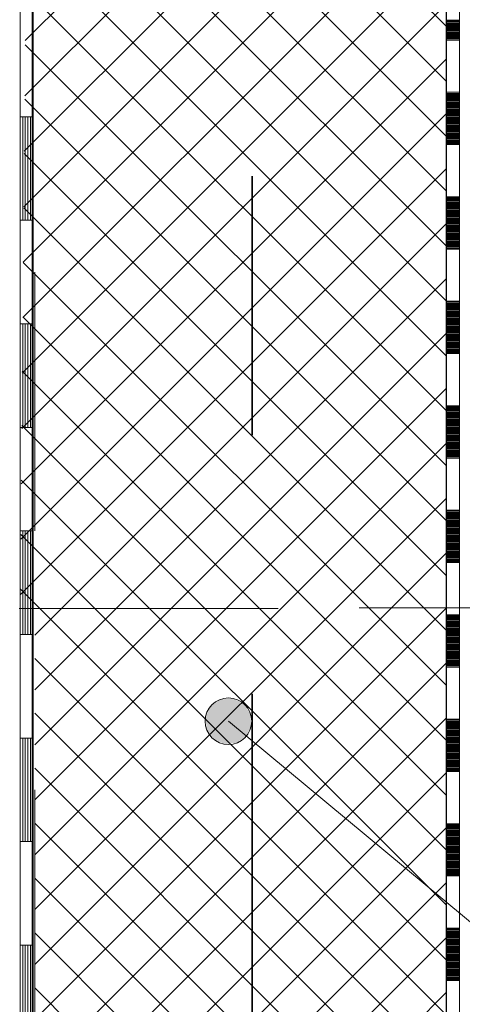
# Model space of a CAD drawing. Header units: metres. Extents: x 1333.9 to 1416.6, y -82.7 to -2.5.
# Tile 134 of 160: x 1411.249 to 1411.42, y -73.26 to -72.88. Entities that reach past the tile are written whole.
import ezdxf

# ---------------------------------------------------------------- set-up
doc = ezdxf.new("R2010")
doc.units = ezdxf.units.M
doc.header["$PDMODE"] = 65
for name, pattern in [('AUSGEZOGEN', [0]), ('PUNKT2_S9', [0.0015, 0, -0.0015]), ('STRICHPUNKT2_S5', [0.5, 0.35, -0.05, 0.05, -0.05]), ('VERDECKT2_S2', [0.15, 0.1, -0.05])]:
    doc.linetypes.add(name, pattern=pattern)
for name, color, linetype, lineweight in [('XR$11$Achsen', 4, 'AUSGEZOGEN', 13), ('XR$11$Allgemein', 4, 'AUSGEZOGEN', 13), ('XR$11$Maßlinie 1_50', 7, 'AUSGEZOGEN', 25), ('XR$11$Muster', 4, 'AUSGEZOGEN', 13), ('XR$11$Möblierung', 4, 'AUSGEZOGEN', 13), ('XR$11$Schraffur', 4, 'AUSGEZOGEN', 13), ('XR$11$Text 1_100', 3, 'AUSGEZOGEN', 18), ('XR$11$Text 1_50', 3, 'AUSGEZOGEN', 18), ('XR$11$Wand', 1, 'AUSGEZOGEN', 50)]:
    doc.layers.add(name, color=color, linetype=linetype, lineweight=lineweight)
doc.styles.add('ARIAL', font='arial.ttf')
doc.dimstyles.new('DIMSTYLE_15', dxfattribs={"dimtxt": 0.04, "dimasz": 0.03, "dimexe": 0, "dimexo": 1e-06, "dimgap": 0.02, "dimtad": 2, "dimdec": 1, "dimlfac": 100, "dimrnd": 0.5, "dimzin": 4, "dimdsep": 46, "dimtxsty": 'ARIAL', "dimblk1": 'ALL_ML_KREIS', "dimblk2": 'ALL_ML_KREIS', "dimsah": 1, "dimcen": 0, "dimse1": 1, "dimse2": 1, "dimclrd": 7, "dimclre": 7, "dimclrt": 7, "dimadec": 0, "dimazin": 0, "dimtfac": 1, "dimtdec": 0, "dimtix": 1, "dimtmove": 2, "dimatfit": 3, "dimfxl": 0, "dimtzin": 0, "dimlwd": 0, "dimlwe": 25, "dimarcsym": 0})

# ---------------------------------------------------------------- blocks, each defined once
blk = doc.blocks.new('MUSTERELEMENT_41')
at = {"layer": 'XR$11$Muster', "color": 4, "linetype": 'AUSGEZOGEN', "lineweight": 13, "transparency": 33554687}
for p, q in [((1411.2496, -72.83721), (1411.2496, -72.91721)), ((1411.2546, -72.83721), (1411.2546, -72.91721)), ((1411.2496, -72.91721), (1411.2496, -72.99721)), ((1411.2546, -72.91721), (1411.2496, -72.91721)), ((1411.2546, -72.91721), (1411.2496, -72.91721)), ((1411.2506, -72.91721), (1411.2506, -72.95721)), ((1411.2516, -72.91721), (1411.2516, -72.95721)), ((1411.2526, -72.91721), (1411.2526, -72.95721)), ((1411.2536, -72.91721), (1411.2536, -72.95721)), ((1411.2546, -72.91721), (1411.2546, -72.99721)), ((1411.2546, -72.95721), (1411.2496, -72.95721)), ((1411.2496, -72.99721), (1411.2496, -73.07721)), ((1411.2546, -72.99721), (1411.2496, -72.99721)), ((1411.2546, -72.99721), (1411.2496, -72.99721)), ((1411.2506, -72.99721), (1411.2506, -73.03721)), ((1411.2516, -72.99721), (1411.2516, -73.03721)), ((1411.2526, -72.99721), (1411.2526, -73.03721)), ((1411.2536, -72.99721), (1411.2536, -73.03721)), ((1411.2546, -72.99721), (1411.2546, -73.07721)), ((1411.2546, -73.03721), (1411.2496, -73.03721)), ((1411.2496, -73.07721), (1411.2496, -73.15721)), ((1411.2546, -73.07721), (1411.2496, -73.07721)), ((1411.2546, -73.07721), (1411.2496, -73.07721)), ((1411.2506, -73.07721), (1411.2506, -73.11721)), ((1411.2516, -73.07721), (1411.2516, -73.11721)), ((1411.2526, -73.07721), (1411.2526, -73.11721)), ((1411.2536, -73.07721), (1411.2536, -73.11721)), ((1411.2546, -73.07721), (1411.2546, -73.15721)), ((1411.2546, -73.11721), (1411.2496, -73.11721)), ((1411.2496, -73.15721), (1411.2496, -73.23721)), ((1411.2546, -73.15721), (1411.2496, -73.15721)), ((1411.2546, -73.15721), (1411.2496, -73.15721)), ((1411.2506, -73.15721), (1411.2506, -73.19721)), ((1411.2516, -73.15721), (1411.2516, -73.19721)), ((1411.2526, -73.15721), (1411.2526, -73.19721)), ((1411.2536, -73.15721), (1411.2536, -73.19721)), ((1411.2546, -73.15721), (1411.2546, -73.23721)), ((1411.2546, -73.19721), (1411.2496, -73.19721)), ((1411.2496, -73.23721), (1411.2496, -73.31721)), ((1411.2546, -73.23721), (1411.2496, -73.23721)), ((1411.2546, -73.23721), (1411.2496, -73.23721)), ((1411.2506, -73.23721), (1411.2506, -73.27721)), ((1411.2516, -73.23721), (1411.2516, -73.27721)), ((1411.2526, -73.23721), (1411.2526, -73.27721)), ((1411.2536, -73.23721), (1411.2536, -73.27721)), ((1411.2546, -73.23721), (1411.2546, -73.31721))]:
    blk.add_line(p, q, dxfattribs=at)
blk = doc.blocks.new('MUSTERELEMENT_53')
at = {"layer": 'XR$11$Möblierung', "color": 4, "linetype": 'AUSGEZOGEN', "lineweight": 13, "transparency": 33554687}
for p, q in [((1411.41429, -72.86739), (1411.41429, -72.88758)), ((1411.41429, -72.86739), (1411.41429, -72.88758)), ((1411.41429, -72.86739), (1411.41429, -72.88758)), ((1411.41429, -72.86739), (1411.41429, -72.88758)), ((1411.41429, -72.86739), (1411.41429, -72.88758)), ((1411.41929, -72.86739), (1411.41929, -72.88757)), ((1411.41429, -72.87991), (1411.41929, -72.87991)), ((1411.41429, -72.88031), (1411.41929, -72.88031)), ((1411.41429, -72.88071), (1411.41929, -72.88071)), ((1411.41429, -72.88112), (1411.41929, -72.88112)), ((1411.41429, -72.88152), (1411.41929, -72.88152)), ((1411.41429, -72.88192), (1411.41929, -72.88192)), ((1411.41429, -72.88233), (1411.41929, -72.88233)), ((1411.41429, -72.88273), (1411.41929, -72.88273)), ((1411.41429, -72.88314), (1411.41929, -72.88313)), ((1411.41429, -72.88354), (1411.41929, -72.88354)), ((1411.41429, -72.88394), (1411.41929, -72.88394)), ((1411.41429, -72.88435), (1411.41929, -72.88435)), ((1411.41429, -72.88475), (1411.41929, -72.88475)), ((1411.41429, -72.88515), (1411.41929, -72.88515)), ((1411.41429, -72.88556), (1411.41929, -72.88556)), ((1411.41429, -72.88596), (1411.41929, -72.88596)), ((1411.41429, -72.88636), (1411.41929, -72.88636)), ((1411.41429, -72.88677), (1411.41929, -72.88677)), ((1411.41429, -72.88717), (1411.41929, -72.88717)), ((1411.41429, -72.88758), (1411.41929, -72.88757)), ((1411.41929, -72.88757), (1411.41929, -72.90776)), ((1411.41429, -72.90776), (1411.41929, -72.90776)), ((1411.41429, -72.90776), (1411.41429, -72.92794)), ((1411.41429, -72.90776), (1411.41429, -72.92794)), ((1411.41429, -72.90776), (1411.41429, -72.92794)), ((1411.41429, -72.90776), (1411.41429, -72.92794)), ((1411.41429, -72.90776), (1411.41429, -72.92794)), ((1411.41929, -72.90776), (1411.41929, -72.92794)), ((1411.41429, -72.90816), (1411.41929, -72.90816)), ((1411.41429, -72.90856), (1411.41929, -72.90856)), ((1411.41429, -72.90897), (1411.41929, -72.90897)), ((1411.41429, -72.90937), (1411.41929, -72.90937)), ((1411.41429, -72.90977), (1411.41929, -72.90977)), ((1411.41429, -72.91018), (1411.41929, -72.91018)), ((1411.41429, -72.91058), (1411.41929, -72.91058)), ((1411.41429, -72.91099), (1411.41929, -72.91098)), ((1411.41429, -72.91139), (1411.41929, -72.91139)), ((1411.41429, -72.91179), (1411.41929, -72.91179)), ((1411.41429, -72.9122), (1411.41929, -72.9122)), ((1411.41429, -72.9126), (1411.41929, -72.9126)), ((1411.41429, -72.913), (1411.41929, -72.913)), ((1411.41429, -72.91341), (1411.41929, -72.91341)), ((1411.41429, -72.91381), (1411.41929, -72.91381)), ((1411.41429, -72.91421), (1411.41929, -72.91421)), ((1411.41429, -72.91462), (1411.41929, -72.91462)), ((1411.41429, -72.91502), (1411.41929, -72.91502)), ((1411.41429, -72.91543), (1411.41929, -72.91542)), ((1411.41429, -72.91583), (1411.41929, -72.91583)), ((1411.41429, -72.91623), (1411.41929, -72.91623)), ((1411.41429, -72.91664), (1411.41929, -72.91664)), ((1411.41429, -72.91704), (1411.41929, -72.91704)), ((1411.41429, -72.91744), (1411.41929, -72.91744)), ((1411.41429, -72.91785), (1411.41929, -72.91785)), ((1411.41429, -72.91825), (1411.41929, -72.91825)), ((1411.41429, -72.91865), (1411.41929, -72.91865)), ((1411.41429, -72.91906), (1411.41929, -72.91906)), ((1411.41429, -72.91946), (1411.41929, -72.91946)), ((1411.41429, -72.91986), (1411.41929, -72.91986)), ((1411.41429, -72.92027), (1411.41929, -72.92027)), ((1411.41429, -72.92067), (1411.41929, -72.92067)), ((1411.41429, -72.92108), (1411.41929, -72.92108)), ((1411.41429, -72.92148), (1411.41929, -72.92148)), ((1411.41429, -72.92188), (1411.41929, -72.92188)), ((1411.41429, -72.92229), (1411.41929, -72.92229)), ((1411.41429, -72.92269), (1411.41929, -72.92269)), ((1411.41429, -72.92309), (1411.41929, -72.92309)), ((1411.41429, -72.9235), (1411.41929, -72.9235)), ((1411.41429, -72.9239), (1411.41929, -72.9239)), ((1411.41429, -72.9243), (1411.41929, -72.9243)), ((1411.41429, -72.92471), (1411.41929, -72.92471)), ((1411.41429, -72.92511), (1411.41929, -72.92511)), ((1411.41429, -72.92552), (1411.41929, -72.92552)), ((1411.41429, -72.92592), (1411.41929, -72.92592)), ((1411.41429, -72.92632), (1411.41929, -72.92632)), ((1411.41429, -72.92673), (1411.41929, -72.92673)), ((1411.41429, -72.92713), (1411.41929, -72.92713)), ((1411.41429, -72.92753), (1411.41929, -72.92753)), ((1411.41429, -72.92794), (1411.41929, -72.92794)), ((1411.41929, -72.92794), (1411.41929, -72.94812)), ((1411.41429, -72.94812), (1411.41929, -72.94812)), ((1411.41429, -72.94812), (1411.41429, -72.9683)), ((1411.41429, -72.94812), (1411.41429, -72.9683)), ((1411.41429, -72.94812), (1411.41429, -72.9683)), ((1411.41429, -72.94812), (1411.41429, -72.9683)), ((1411.41429, -72.94812), (1411.41429, -72.9683)), ((1411.41429, -72.94852), (1411.41929, -72.94852)), ((1411.41429, -72.94893), (1411.41929, -72.94893)), ((1411.41429, -72.94933), (1411.41929, -72.94933)), ((1411.41929, -72.94812), (1411.41929, -72.9683)), ((1411.41429, -72.94973), (1411.41929, -72.94973)), ((1411.41429, -72.95014), (1411.41929, -72.95014)), ((1411.41429, -72.95054), (1411.41929, -72.95054)), ((1411.41429, -72.95094), (1411.41929, -72.95094)), ((1411.41429, -72.95135), (1411.41929, -72.95135)), ((1411.41429, -72.95175), (1411.41929, -72.95175)), ((1411.41429, -72.95215), (1411.41929, -72.95215)), ((1411.41429, -72.95256), (1411.41929, -72.95256)), ((1411.41429, -72.95296), (1411.41929, -72.95296)), ((1411.41429, -72.95337), (1411.41929, -72.95337)), ((1411.41429, -72.95377), (1411.41929, -72.95377)), ((1411.41429, -72.95417), (1411.41929, -72.95417)), ((1411.41429, -72.95458), (1411.41929, -72.95458)), ((1411.41429, -72.95498), (1411.41929, -72.95498)), ((1411.41429, -72.95538), (1411.41929, -72.95538)), ((1411.41429, -72.95579), (1411.41929, -72.95579)), ((1411.41429, -72.95619), (1411.41929, -72.95619)), ((1411.41429, -72.95659), (1411.41929, -72.95659)), ((1411.41429, -72.957), (1411.41929, -72.957)), ((1411.41429, -72.9574), (1411.41929, -72.9574)), ((1411.41429, -72.95781), (1411.41929, -72.95781)), ((1411.41429, -72.95821), (1411.41929, -72.95821)), ((1411.41429, -72.95861), (1411.41929, -72.95861)), ((1411.41429, -72.95902), (1411.41929, -72.95902)), ((1411.41429, -72.95942), (1411.41929, -72.95942)), ((1411.41429, -72.95982), (1411.41929, -72.95982)), ((1411.41429, -72.96023), (1411.41929, -72.96023)), ((1411.41429, -72.96063), (1411.41929, -72.96063)), ((1411.41429, -72.96103), (1411.41929, -72.96103)), ((1411.41429, -72.96144), (1411.41929, -72.96144)), ((1411.41429, -72.96184), (1411.41929, -72.96184)), ((1411.41429, -72.96225), (1411.41929, -72.96225)), ((1411.41429, -72.96265), (1411.41929, -72.96265)), ((1411.41429, -72.96305), (1411.41929, -72.96305)), ((1411.41429, -72.96346), (1411.41929, -72.96346)), ((1411.41429, -72.96386), (1411.41929, -72.96386)), ((1411.41429, -72.96426), (1411.41929, -72.96426)), ((1411.41429, -72.96467), (1411.41929, -72.96467)), ((1411.41429, -72.96507), (1411.41929, -72.96507)), ((1411.41429, -72.96547), (1411.41929, -72.96547)), ((1411.41429, -72.96588), (1411.41929, -72.96588)), ((1411.41429, -72.96628), (1411.41929, -72.96628)), ((1411.41429, -72.96669), (1411.41929, -72.96669)), ((1411.41429, -72.96709), (1411.41929, -72.96709)), ((1411.41429, -72.96749), (1411.41929, -72.96749)), ((1411.41429, -72.9679), (1411.41929, -72.9679)), ((1411.41429, -72.9683), (1411.41929, -72.9683)), ((1411.41929, -72.9683), (1411.41929, -72.98848)), ((1411.41429, -72.98848), (1411.41929, -72.98848)), ((1411.41429, -72.98848), (1411.41429, -73.00866)), ((1411.41429, -72.98848), (1411.41429, -73.00866)), ((1411.41429, -72.98848), (1411.41429, -73.00866)), ((1411.41429, -72.98848), (1411.41429, -73.00866)), ((1411.41429, -72.98848), (1411.41429, -73.00866)), ((1411.41429, -72.98888), (1411.41929, -72.98888)), ((1411.41429, -72.98929), (1411.41929, -72.98929)), ((1411.41429, -72.98969), (1411.41929, -72.98969)), ((1411.41429, -72.9901), (1411.41929, -72.9901)), ((1411.41429, -72.9905), (1411.41929, -72.9905)), ((1411.41429, -72.9909), (1411.41929, -72.9909)), ((1411.41429, -72.99131), (1411.41929, -72.99131)), ((1411.41929, -72.98848), (1411.41929, -73.00866)), ((1411.41429, -72.99171), (1411.41929, -72.99171)), ((1411.41429, -72.99211), (1411.41929, -72.99211)), ((1411.41429, -72.99252), (1411.41929, -72.99252)), ((1411.41429, -72.99292), (1411.41929, -72.99292)), ((1411.41429, -72.99332), (1411.41929, -72.99332)), ((1411.41429, -72.99373), (1411.41929, -72.99373)), ((1411.41429, -72.99413), (1411.41929, -72.99413)), ((1411.41429, -72.99454), (1411.41929, -72.99454)), ((1411.41429, -72.99494), (1411.41929, -72.99494)), ((1411.41429, -72.99534), (1411.41929, -72.99534)), ((1411.41429, -72.99575), (1411.41929, -72.99575)), ((1411.41429, -72.99615), (1411.41929, -72.99615)), ((1411.41429, -72.99655), (1411.41929, -72.99655)), ((1411.41429, -72.99696), (1411.41929, -72.99696)), ((1411.41429, -72.99736), (1411.41929, -72.99736)), ((1411.41429, -72.99776), (1411.41929, -72.99776)), ((1411.41429, -72.99817), (1411.41929, -72.99817)), ((1411.41429, -72.99857), (1411.41929, -72.99857)), ((1411.41429, -72.99898), (1411.41929, -72.99898)), ((1411.41429, -72.99938), (1411.41929, -72.99938)), ((1411.41429, -72.99978), (1411.41929, -72.99978)), ((1411.41429, -73.00019), (1411.41929, -73.00019)), ((1411.41429, -73.00059), (1411.41929, -73.00059)), ((1411.41429, -73.00099), (1411.41929, -73.00099)), ((1411.41429, -73.0014), (1411.41929, -73.0014)), ((1411.41429, -73.0018), (1411.41929, -73.0018)), ((1411.41429, -73.0022), (1411.41929, -73.0022)), ((1411.41429, -73.00261), (1411.41929, -73.00261)), ((1411.41429, -73.00301), (1411.41929, -73.00301)), ((1411.41429, -73.00342), (1411.41929, -73.00341)), ((1411.41429, -73.00382), (1411.41929, -73.00382)), ((1411.41429, -73.00422), (1411.41929, -73.00422)), ((1411.41429, -73.00463), (1411.41929, -73.00463)), ((1411.41429, -73.00503), (1411.41929, -73.00503)), ((1411.41429, -73.00543), (1411.41929, -73.00543)), ((1411.41429, -73.00584), (1411.41929, -73.00584)), ((1411.41429, -73.00624), (1411.41929, -73.00624)), ((1411.41429, -73.00664), (1411.41929, -73.00664)), ((1411.41429, -73.00705), (1411.41929, -73.00705)), ((1411.41429, -73.00745), (1411.41929, -73.00745)), ((1411.41429, -73.00786), (1411.41929, -73.00785)), ((1411.41429, -73.00826), (1411.41929, -73.00826)), ((1411.41429, -73.00866), (1411.41929, -73.00866)), ((1411.41929, -73.00866), (1411.41929, -73.02884)), ((1411.41429, -73.02884), (1411.41929, -73.02884)), ((1411.41429, -73.02884), (1411.4143, -73.04902)), ((1411.41429, -73.02884), (1411.4143, -73.04902)), ((1411.41429, -73.02884), (1411.4143, -73.04902)), ((1411.41429, -73.02884), (1411.4143, -73.04902)), ((1411.41429, -73.02884), (1411.4143, -73.04902)), ((1411.41429, -73.02925), (1411.41929, -73.02925)), ((1411.41929, -73.02884), (1411.4193, -73.04902)), ((1411.4143, -73.02965), (1411.4193, -73.02965)), ((1411.4143, -73.03005), (1411.4193, -73.03005)), ((1411.4143, -73.03046), (1411.4193, -73.03046)), ((1411.4143, -73.03086), (1411.4193, -73.03086)), ((1411.4143, -73.03127), (1411.4193, -73.03127)), ((1411.4143, -73.03167), (1411.4193, -73.03167)), ((1411.4143, -73.03207), (1411.4193, -73.03207)), ((1411.4143, -73.03248), (1411.4193, -73.03248)), ((1411.4143, -73.03288), (1411.4193, -73.03288)), ((1411.4143, -73.03328), (1411.4193, -73.03328)), ((1411.4143, -73.03369), (1411.4193, -73.03369)), ((1411.4143, -73.03409), (1411.4193, -73.03409)), ((1411.4143, -73.03449), (1411.4193, -73.03449)), ((1411.4143, -73.0349), (1411.4193, -73.0349)), ((1411.4143, -73.0353), (1411.4193, -73.0353)), ((1411.4143, -73.03571), (1411.4193, -73.0357)), ((1411.4143, -73.03611), (1411.4193, -73.03611)), ((1411.4143, -73.03651), (1411.4193, -73.03651)), ((1411.4143, -73.03692), (1411.4193, -73.03692)), ((1411.4143, -73.03732), (1411.4193, -73.03732)), ((1411.4143, -73.03772), (1411.4193, -73.03772)), ((1411.4143, -73.03813), (1411.4193, -73.03813)), ((1411.4143, -73.03853), (1411.4193, -73.03853)), ((1411.4143, -73.03893), (1411.4193, -73.03893)), ((1411.4143, -73.03934), (1411.4193, -73.03934)), ((1411.4143, -73.03974), (1411.4193, -73.03974)), ((1411.4143, -73.04015), (1411.4193, -73.04014)), ((1411.4143, -73.04055), (1411.4193, -73.04055)), ((1411.4143, -73.04095), (1411.4193, -73.04095)), ((1411.4143, -73.04136), (1411.4193, -73.04136)), ((1411.4143, -73.04176), (1411.4193, -73.04176)), ((1411.4143, -73.04216), (1411.4193, -73.04216)), ((1411.4143, -73.04257), (1411.4193, -73.04257)), ((1411.4143, -73.04297), (1411.4193, -73.04297)), ((1411.4143, -73.04337), (1411.4193, -73.04337)), ((1411.4143, -73.04378), (1411.4193, -73.04378)), ((1411.4143, -73.04418), (1411.4193, -73.04418)), ((1411.4143, -73.04458), (1411.4193, -73.04458)), ((1411.4143, -73.04499), (1411.4193, -73.04499)), ((1411.4143, -73.04539), (1411.4193, -73.04539)), ((1411.4143, -73.0458), (1411.4193, -73.0458)), ((1411.4143, -73.0462), (1411.4193, -73.0462)), ((1411.4143, -73.0466), (1411.4193, -73.0466)), ((1411.4143, -73.04701), (1411.4193, -73.04701)), ((1411.4143, -73.04741), (1411.4193, -73.04741)), ((1411.4143, -73.04781), (1411.4193, -73.04781)), ((1411.4143, -73.04822), (1411.4193, -73.04822)), ((1411.4143, -73.04862), (1411.4193, -73.04862)), ((1411.4143, -73.04902), (1411.4193, -73.04902)), ((1411.4193, -73.04902), (1411.4193, -73.06921)), ((1411.4143, -73.06921), (1411.4193, -73.06921)), ((1411.4143, -73.06921), (1411.4143, -73.08939)), ((1411.4143, -73.06921), (1411.4143, -73.08939)), ((1411.4143, -73.06921), (1411.4143, -73.08939)), ((1411.4143, -73.06921), (1411.4143, -73.08939)), ((1411.4143, -73.06921), (1411.4143, -73.08939)), ((1411.4143, -73.06961), (1411.4193, -73.06961)), ((1411.4143, -73.07001), (1411.4193, -73.07001)), ((1411.4143, -73.07042), (1411.4193, -73.07042)), ((1411.4143, -73.07082), (1411.4193, -73.07082)), ((1411.4143, -73.07122), (1411.4193, -73.07122)), ((1411.4193, -73.06921), (1411.4193, -73.08939)), ((1411.4143, -73.07163), (1411.4193, -73.07163)), ((1411.4143, -73.07203), (1411.4193, -73.07203)), ((1411.4143, -73.07243), (1411.4193, -73.07243)), ((1411.4143, -73.07284), (1411.4193, -73.07284)), ((1411.4143, -73.07324), (1411.4193, -73.07324)), ((1411.4143, -73.07365), (1411.4193, -73.07365)), ((1411.4143, -73.07405), (1411.4193, -73.07405)), ((1411.4143, -73.07445), (1411.4193, -73.07445)), ((1411.4143, -73.07486), (1411.4193, -73.07486)), ((1411.4143, -73.07526), (1411.4193, -73.07526)), ((1411.4143, -73.07566), (1411.4193, -73.07566)), ((1411.4143, -73.07607), (1411.4193, -73.07607)), ((1411.4143, -73.07647), (1411.4193, -73.07647)), ((1411.4143, -73.07687), (1411.4193, -73.07687)), ((1411.4143, -73.07728), (1411.4193, -73.07728)), ((1411.4143, -73.07768), (1411.4193, -73.07768)), ((1411.4143, -73.07809), (1411.4193, -73.07809)), ((1411.4143, -73.07849), (1411.4193, -73.07849)), ((1411.4143, -73.07889), (1411.4193, -73.07889)), ((1411.4143, -73.0793), (1411.4193, -73.0793)), ((1411.4143, -73.0797), (1411.4193, -73.0797)), ((1411.4143, -73.0801), (1411.4193, -73.0801)), ((1411.4143, -73.08051), (1411.4193, -73.08051)), ((1411.4143, -73.08091), (1411.4193, -73.08091)), ((1411.4143, -73.08131), (1411.4193, -73.08131)), ((1411.4143, -73.08172), (1411.4193, -73.08172)), ((1411.4143, -73.08212), (1411.4193, -73.08212)), ((1411.4143, -73.08253), (1411.4193, -73.08253)), ((1411.4143, -73.08293), (1411.4193, -73.08293)), ((1411.4143, -73.08333), (1411.4193, -73.08333)), ((1411.4143, -73.08374), (1411.4193, -73.08374)), ((1411.4143, -73.08414), (1411.4193, -73.08414)), ((1411.4143, -73.08454), (1411.4193, -73.08454)), ((1411.4143, -73.08495), (1411.4193, -73.08495)), ((1411.4143, -73.08535), (1411.4193, -73.08535)), ((1411.4143, -73.08575), (1411.4193, -73.08575)), ((1411.4143, -73.08616), (1411.4193, -73.08616)), ((1411.4143, -73.08656), (1411.4193, -73.08656)), ((1411.4143, -73.08697), (1411.4193, -73.08697)), ((1411.4143, -73.08737), (1411.4193, -73.08737)), ((1411.4143, -73.08777), (1411.4193, -73.08777)), ((1411.4143, -73.08818), (1411.4193, -73.08818)), ((1411.4143, -73.08858), (1411.4193, -73.08858)), ((1411.4143, -73.08898), (1411.4193, -73.08898)), ((1411.4143, -73.08939), (1411.4193, -73.08939)), ((1411.4193, -73.08939), (1411.4193, -73.10957)), ((1411.4143, -73.10957), (1411.4193, -73.10957)), ((1411.4143, -73.10957), (1411.4143, -73.12975)), ((1411.4143, -73.10957), (1411.4143, -73.12975)), ((1411.4143, -73.10957), (1411.4143, -73.12975)), ((1411.4143, -73.10957), (1411.4143, -73.12975)), ((1411.4143, -73.10957), (1411.4143, -73.12975)), ((1411.4143, -73.10997), (1411.4193, -73.10997)), ((1411.4143, -73.11038), (1411.4193, -73.11038)), ((1411.4143, -73.11078), (1411.4193, -73.11078)), ((1411.4143, -73.11118), (1411.4193, -73.11118)), ((1411.4143, -73.11159), (1411.4193, -73.11159)), ((1411.4143, -73.11199), (1411.4193, -73.11199)), ((1411.4143, -73.11239), (1411.4193, -73.11239)), ((1411.4143, -73.1128), (1411.4193, -73.1128)), ((1411.4143, -73.1132), (1411.4193, -73.1132)), ((1411.4193, -73.10957), (1411.4193, -73.12975)), ((1411.4143, -73.1136), (1411.4193, -73.1136)), ((1411.4143, -73.11401), (1411.4193, -73.11401)), ((1411.4143, -73.11441), (1411.4193, -73.11441)), ((1411.4143, -73.11482), (1411.4193, -73.11482)), ((1411.4143, -73.11522), (1411.4193, -73.11522)), ((1411.4143, -73.11562), (1411.4193, -73.11562)), ((1411.4143, -73.11603), (1411.4193, -73.11603)), ((1411.4143, -73.11643), (1411.4193, -73.11643)), ((1411.4143, -73.11683), (1411.4193, -73.11683)), ((1411.4143, -73.11724), (1411.4193, -73.11724)), ((1411.4143, -73.11764), (1411.4193, -73.11764)), ((1411.4143, -73.11804), (1411.4193, -73.11804)), ((1411.4143, -73.11845), (1411.4193, -73.11845)), ((1411.4143, -73.11885), (1411.4193, -73.11885)), ((1411.4143, -73.11926), (1411.4193, -73.11926)), ((1411.4143, -73.11966), (1411.4193, -73.11966)), ((1411.4143, -73.12006), (1411.4193, -73.12006)), ((1411.4143, -73.12047), (1411.4193, -73.12047)), ((1411.4143, -73.12087), (1411.4193, -73.12087)), ((1411.4143, -73.12127), (1411.4193, -73.12127)), ((1411.4143, -73.12168), (1411.4193, -73.12168)), ((1411.4143, -73.12208), (1411.4193, -73.12208)), ((1411.4143, -73.12248), (1411.4193, -73.12248)), ((1411.4143, -73.12289), (1411.4193, -73.12289)), ((1411.4143, -73.12329), (1411.4193, -73.12329)), ((1411.4143, -73.1237), (1411.4193, -73.1237)), ((1411.4143, -73.1241), (1411.4193, -73.1241)), ((1411.4143, -73.1245), (1411.4193, -73.1245)), ((1411.4143, -73.12491), (1411.4193, -73.12491)), ((1411.4143, -73.12531), (1411.4193, -73.12531)), ((1411.4143, -73.12571), (1411.4193, -73.12571)), ((1411.4143, -73.12612), (1411.4193, -73.12612)), ((1411.4143, -73.12652), (1411.4193, -73.12652)), ((1411.4143, -73.12692), (1411.4193, -73.12692)), ((1411.4143, -73.12733), (1411.4193, -73.12733)), ((1411.4143, -73.12773), (1411.4193, -73.12773)), ((1411.4143, -73.12814), (1411.4193, -73.12813)), ((1411.4143, -73.12854), (1411.4193, -73.12854)), ((1411.4143, -73.12894), (1411.4193, -73.12894)), ((1411.4143, -73.12935), (1411.4193, -73.12935)), ((1411.4143, -73.12975), (1411.4193, -73.12975)), ((1411.4193, -73.12975), (1411.4193, -73.14993)), ((1411.4143, -73.14993), (1411.4193, -73.14993)), ((1411.4143, -73.14993), (1411.4143, -73.17011)), ((1411.4143, -73.14993), (1411.4143, -73.17011)), ((1411.4143, -73.14993), (1411.4143, -73.17011)), ((1411.4143, -73.14993), (1411.4143, -73.17011)), ((1411.4143, -73.14993), (1411.4143, -73.17011)), ((1411.4143, -73.15033), (1411.4193, -73.15033)), ((1411.4143, -73.15074), (1411.4193, -73.15074)), ((1411.4143, -73.15114), (1411.4193, -73.15114)), ((1411.4193, -73.14993), (1411.4193, -73.17011)), ((1411.4143, -73.15155), (1411.4193, -73.15155)), ((1411.4143, -73.15195), (1411.4193, -73.15195)), ((1411.4143, -73.15235), (1411.4193, -73.15235)), ((1411.4143, -73.15276), (1411.4193, -73.15276)), ((1411.4143, -73.15316), (1411.4193, -73.15316)), ((1411.4143, -73.15356), (1411.4193, -73.15356)), ((1411.4143, -73.15397), (1411.4193, -73.15397)), ((1411.4143, -73.15437), (1411.4193, -73.15437)), ((1411.4143, -73.15477), (1411.4193, -73.15477)), ((1411.4143, -73.15518), (1411.4193, -73.15518)), ((1411.4143, -73.15558), (1411.4193, -73.15558)), ((1411.4143, -73.15599), (1411.4193, -73.15598)), ((1411.4143, -73.15639), (1411.4193, -73.15639)), ((1411.4143, -73.15679), (1411.4193, -73.15679)), ((1411.4143, -73.1572), (1411.4193, -73.1572)), ((1411.4143, -73.1576), (1411.4193, -73.1576)), ((1411.4143, -73.158), (1411.4193, -73.158)), ((1411.4143, -73.15841), (1411.4193, -73.15841)), ((1411.4143, -73.15881), (1411.4193, -73.15881)), ((1411.4143, -73.15921), (1411.4193, -73.15921)), ((1411.4143, -73.15962), (1411.4193, -73.15962)), ((1411.4143, -73.16002), (1411.4193, -73.16002)), ((1411.4143, -73.16043), (1411.4193, -73.16042)), ((1411.4143, -73.16083), (1411.4193, -73.16083)), ((1411.4143, -73.16123), (1411.4193, -73.16123)), ((1411.4143, -73.16164), (1411.4193, -73.16164)), ((1411.4143, -73.16204), (1411.4193, -73.16204)), ((1411.4143, -73.16244), (1411.4193, -73.16244)), ((1411.4143, -73.16285), (1411.4193, -73.16285)), ((1411.4143, -73.16325), (1411.4193, -73.16325)), ((1411.4143, -73.16365), (1411.4193, -73.16365)), ((1411.4143, -73.16406), (1411.4193, -73.16406)), ((1411.4143, -73.16446), (1411.4193, -73.16446)), ((1411.4143, -73.16486), (1411.4193, -73.16486)), ((1411.4143, -73.16527), (1411.4193, -73.16527)), ((1411.4143, -73.16567), (1411.4193, -73.16567)), ((1411.4143, -73.16608), (1411.4193, -73.16608)), ((1411.4143, -73.16648), (1411.4193, -73.16648)), ((1411.4143, -73.16688), (1411.4193, -73.16688)), ((1411.4143, -73.16729), (1411.4193, -73.16729)), ((1411.4143, -73.16769), (1411.4193, -73.16769)), ((1411.4143, -73.16809), (1411.4193, -73.16809)), ((1411.4143, -73.1685), (1411.4193, -73.1685)), ((1411.4143, -73.1689), (1411.4193, -73.1689)), ((1411.4143, -73.1693), (1411.4193, -73.1693)), ((1411.4143, -73.16971), (1411.4193, -73.16971)), ((1411.4143, -73.17011), (1411.4193, -73.17011)), ((1411.4193, -73.17011), (1411.4193, -73.19029)), ((1411.4143, -73.19029), (1411.4193, -73.19029)), ((1411.4143, -73.19029), (1411.4143, -73.21047)), ((1411.4143, -73.19029), (1411.4143, -73.21047)), ((1411.4143, -73.19029), (1411.4143, -73.21047)), ((1411.4143, -73.19029), (1411.4143, -73.21047)), ((1411.4143, -73.19029), (1411.4143, -73.21047)), ((1411.4143, -73.1907), (1411.4193, -73.1907)), ((1411.4143, -73.1911), (1411.4193, -73.1911)), ((1411.4143, -73.1915), (1411.4193, -73.1915)), ((1411.4143, -73.19191), (1411.4193, -73.19191)), ((1411.4143, -73.19231), (1411.4193, -73.19231)), ((1411.4143, -73.19272), (1411.4193, -73.19271)), ((1411.4143, -73.19312), (1411.4193, -73.19312)), ((1411.4193, -73.19029), (1411.4193, -73.21047)), ((1411.4143, -73.19352), (1411.4193, -73.19352)), ((1411.4143, -73.19393), (1411.4193, -73.19393)), ((1411.4143, -73.19433), (1411.4193, -73.19433)), ((1411.4143, -73.19473), (1411.4193, -73.19473)), ((1411.4143, -73.19514), (1411.4193, -73.19514)), ((1411.4143, -73.19554), (1411.4193, -73.19554)), ((1411.4143, -73.19594), (1411.4193, -73.19594)), ((1411.4143, -73.19635), (1411.4193, -73.19635)), ((1411.4143, -73.19675), (1411.4193, -73.19675)), ((1411.4143, -73.19715), (1411.4193, -73.19715)), ((1411.4143, -73.19756), (1411.4193, -73.19756)), ((1411.4143, -73.19796), (1411.4193, -73.19796)), ((1411.4143, -73.19837), (1411.4193, -73.19837)), ((1411.4143, -73.19877), (1411.4193, -73.19877)), ((1411.4143, -73.19917), (1411.4193, -73.19917)), ((1411.4143, -73.19958), (1411.4193, -73.19958)), ((1411.4143, -73.19998), (1411.4193, -73.19998)), ((1411.4143, -73.20038), (1411.4193, -73.20038)), ((1411.4143, -73.20079), (1411.4193, -73.20079)), ((1411.4143, -73.20119), (1411.4193, -73.20119)), ((1411.4143, -73.20159), (1411.4193, -73.20159)), ((1411.4143, -73.202), (1411.4193, -73.202)), ((1411.4143, -73.2024), (1411.4193, -73.2024)), ((1411.4143, -73.20281), (1411.4193, -73.20281)), ((1411.4143, -73.20321), (1411.4193, -73.20321)), ((1411.4143, -73.20361), (1411.4193, -73.20361)), ((1411.4143, -73.20402), (1411.4193, -73.20402)), ((1411.4143, -73.20442), (1411.4193, -73.20442)), ((1411.4143, -73.20482), (1411.4193, -73.20482)), ((1411.4143, -73.20523), (1411.4193, -73.20523)), ((1411.4143, -73.20563), (1411.4193, -73.20563)), ((1411.4143, -73.20603), (1411.4193, -73.20603)), ((1411.4143, -73.20644), (1411.4193, -73.20644)), ((1411.4143, -73.20684), (1411.4193, -73.20684)), ((1411.4143, -73.20725), (1411.4193, -73.20725)), ((1411.4143, -73.20765), (1411.4193, -73.20765)), ((1411.4143, -73.20805), (1411.4193, -73.20805)), ((1411.4143, -73.20846), (1411.4193, -73.20846)), ((1411.4143, -73.20886), (1411.4193, -73.20886)), ((1411.4143, -73.20926), (1411.4193, -73.20926)), ((1411.4143, -73.20967), (1411.4193, -73.20967)), ((1411.4143, -73.21007), (1411.4193, -73.21007)), ((1411.4143, -73.21047), (1411.4193, -73.21047)), ((1411.4193, -73.21047), (1411.41931, -73.23066)), ((1411.41431, -73.23066), (1411.41931, -73.23066)), ((1411.41431, -73.23066), (1411.41431, -73.25084)), ((1411.41431, -73.23066), (1411.41431, -73.25084)), ((1411.41431, -73.23066), (1411.41431, -73.25084)), ((1411.41431, -73.23066), (1411.41431, -73.25084)), ((1411.41431, -73.23066), (1411.41431, -73.25084)), ((1411.41431, -73.23106), (1411.41931, -73.23106)), ((1411.41931, -73.23066), (1411.41931, -73.25084)), ((1411.41431, -73.23146), (1411.41931, -73.23146)), ((1411.41431, -73.23187), (1411.41931, -73.23187)), ((1411.41431, -73.23227), (1411.41931, -73.23227)), ((1411.41431, -73.23267), (1411.41931, -73.23267)), ((1411.41431, -73.23308), (1411.41931, -73.23308)), ((1411.41431, -73.23348), (1411.41931, -73.23348)), ((1411.41431, -73.23388), (1411.41931, -73.23388)), ((1411.41431, -73.23429), (1411.41931, -73.23429)), ((1411.41431, -73.23469), (1411.41931, -73.23469)), ((1411.41431, -73.2351), (1411.41931, -73.2351)), ((1411.41431, -73.2355), (1411.41931, -73.2355)), ((1411.41431, -73.2359), (1411.41931, -73.2359)), ((1411.41431, -73.23631), (1411.41931, -73.23631)), ((1411.41431, -73.23671), (1411.41931, -73.23671)), ((1411.41431, -73.23711), (1411.41931, -73.23711)), ((1411.41431, -73.23752), (1411.41931, -73.23752)), ((1411.41431, -73.23792), (1411.41931, -73.23792)), ((1411.41431, -73.23832), (1411.41931, -73.23832)), ((1411.41431, -73.23873), (1411.41931, -73.23873)), ((1411.41431, -73.23913), (1411.41931, -73.23913)), ((1411.41431, -73.23954), (1411.41931, -73.23954)), ((1411.41431, -73.23994), (1411.41931, -73.23994)), ((1411.41431, -73.24034), (1411.41931, -73.24034)), ((1411.41431, -73.24075), (1411.41931, -73.24075)), ((1411.41431, -73.24115), (1411.41931, -73.24115)), ((1411.41431, -73.24155), (1411.41931, -73.24155)), ((1411.41431, -73.24196), (1411.41931, -73.24196)), ((1411.41431, -73.24236), (1411.41931, -73.24236)), ((1411.41431, -73.24276), (1411.41931, -73.24276)), ((1411.41431, -73.24317), (1411.41931, -73.24317)), ((1411.41431, -73.24357), (1411.41931, -73.24357)), ((1411.41431, -73.24398), (1411.41931, -73.24398)), ((1411.41431, -73.24438), (1411.41931, -73.24438)), ((1411.41431, -73.24478), (1411.41931, -73.24478)), ((1411.41431, -73.24519), (1411.41931, -73.24519)), ((1411.41431, -73.24559), (1411.41931, -73.24559)), ((1411.41431, -73.24599), (1411.41931, -73.24599)), ((1411.41431, -73.2464), (1411.41931, -73.2464)), ((1411.41431, -73.2468), (1411.41931, -73.2468)), ((1411.41431, -73.2472), (1411.41931, -73.2472)), ((1411.41431, -73.24761), (1411.41931, -73.24761)), ((1411.41431, -73.24801), (1411.41931, -73.24801)), ((1411.41431, -73.24842), (1411.41931, -73.24841)), ((1411.41431, -73.24882), (1411.41931, -73.24882)), ((1411.41431, -73.24922), (1411.41931, -73.24922)), ((1411.41431, -73.24963), (1411.41931, -73.24963)), ((1411.41431, -73.25003), (1411.41931, -73.25003)), ((1411.41431, -73.25043), (1411.41931, -73.25043)), ((1411.41431, -73.25084), (1411.41931, -73.25084)), ((1411.41931, -73.25084), (1411.41931, -73.27102))]:
    blk.add_line(p, q, dxfattribs=at)
for points in [[(1411.41429, -72.84721), (1411.41429, -72.84721), (1411.41429, -72.86739), (1411.41429, -72.88758)], [(1411.41429, -72.84721), (1411.41429, -72.84721), (1411.41429, -72.86739), (1411.41429, -72.88758)], [(1411.41429, -72.88758), (1411.41429, -72.90776), (1411.41429, -72.92794)], [(1411.41429, -72.88758), (1411.41429, -72.90776), (1411.41429, -72.92794)], [(1411.41429, -72.92794), (1411.41429, -72.94812), (1411.41429, -72.9683)], [(1411.41429, -72.92794), (1411.41429, -72.94812), (1411.41429, -72.9683)], [(1411.41429, -72.9683), (1411.41429, -72.98848), (1411.41429, -73.00866)], [(1411.41429, -72.9683), (1411.41429, -72.98848), (1411.41429, -73.00866)], [(1411.41429, -73.00866), (1411.41429, -73.02884), (1411.4143, -73.04902)], [(1411.41429, -73.00866), (1411.41429, -73.02884), (1411.4143, -73.04902)], [(1411.4143, -73.04902), (1411.4143, -73.06921), (1411.4143, -73.08939)], [(1411.4143, -73.04902), (1411.4143, -73.06921), (1411.4143, -73.08939)], [(1411.4143, -73.08939), (1411.4143, -73.10957), (1411.4143, -73.12975)], [(1411.4143, -73.08939), (1411.4143, -73.10957), (1411.4143, -73.12975)], [(1411.4143, -73.12975), (1411.4143, -73.14993), (1411.4143, -73.17011)], [(1411.4143, -73.12975), (1411.4143, -73.14993), (1411.4143, -73.17011)], [(1411.4143, -73.17011), (1411.4143, -73.19029), (1411.4143, -73.21047)], [(1411.4143, -73.17011), (1411.4143, -73.19029), (1411.4143, -73.21047)], [(1411.4143, -73.21047), (1411.41431, -73.23066), (1411.41431, -73.25084)], [(1411.4143, -73.21047), (1411.41431, -73.23066), (1411.41431, -73.25084)], [(1411.41431, -73.25084), (1411.41431, -73.27102), (1411.41431, -73.2912)], [(1411.41431, -73.25084), (1411.41431, -73.27102), (1411.41431, -73.2912)]]:
    blk.add_lwpolyline(points, dxfattribs=at)
blk = doc.blocks.new('ALL_ML_KREIS')
at = {"color": 0, "linetype": 'ByBlock', "lineweight": -2}
for p, q in [((0, -0.5), (0, 0.5)), ((-1, 0), (0.5, 0))]:
    blk.add_line(p, q, dxfattribs=at)
blk.add_circle((0, 0), 0.15, dxfattribs=at)
blk = doc.blocks.new('*D546')
at = {"layer": 'DEFPOINTS', "color": 7, "linetype": 'AUSGEZOGEN', "lineweight": 25, "transparency": 33554687}
for p in [(1411.36479, -73.10721), (1411.56867, -73.75721), (1412.14039, -73.75721)]:
    blk.add_point(p, dxfattribs=at)
at = {"layer": 'XR$11$Maßlinie 1_50', "color": 7, "linetype": 'AUSGEZOGEN', "lineweight": -2, "transparency": 33554687}
blk.add_line((1412.14039, -73.75721), (1412.14039, -73.10721), dxfattribs=at)
at = {"layer": 'XR$11$Maßlinie 1_50', "color": 7, "linetype": 'AUSGEZOGEN', "lineweight": 25, "transparency": 33554687, "xscale": 0.03, "yscale": 0.03, "zscale": 0.03}
for p, rotation in [((1412.14039, -73.10721), 90), ((1412.14039, -73.75721), 270)]:
    blk.add_blockref('ALL_ML_KREIS', p, dxfattribs=dict(at, rotation=rotation))
at = {"layer": 'XR$11$Maßlinie 1_50', "color": 7, "linetype": 'AUSGEZOGEN', "lineweight": 25, "transparency": 33554687, "insert": (1412.10971, -73.43417), "char_height": 0.04, "width": 0.16, "attachment_point": 5, "rotation": 90, "style": 'ARIAL'}
blk.add_mtext('\\A1;{\\A1;{65\\H0.026400;\\S^ ;}}', dxfattribs=at)
blk = doc.blocks.new('*D547')
at = {"layer": 'DEFPOINTS', "color": 7, "linetype": 'AUSGEZOGEN', "lineweight": 25, "transparency": 33554687}
for p in [(1411.90632, -72.89721), (1411.36479, -73.10721), (1412.14039, -73.10721)]:
    blk.add_point(p, dxfattribs=at)
at = {"layer": 'XR$11$Maßlinie 1_50', "color": 7, "linetype": 'AUSGEZOGEN', "lineweight": -2, "transparency": 33554687}
blk.add_line((1412.14039, -73.10721), (1412.14039, -72.89721), dxfattribs=at)
at = {"layer": 'XR$11$Maßlinie 1_50', "color": 7, "linetype": 'AUSGEZOGEN', "lineweight": 25, "transparency": 33554687, "xscale": 0.03, "yscale": 0.03, "zscale": 0.03}
for p, rotation in [((1412.14039, -72.89721), 90), ((1412.14039, -73.10721), 270)]:
    blk.add_blockref('ALL_ML_KREIS', p, dxfattribs=dict(at, rotation=rotation))
at = {"layer": 'XR$11$Maßlinie 1_50', "color": 7, "linetype": 'AUSGEZOGEN', "lineweight": 25, "transparency": 33554687, "insert": (1412.11039, -73.00016), "char_height": 0.04, "width": 0.16, "attachment_point": 5, "rotation": 90, "style": 'ARIAL'}
blk.add_mtext('\\A1;{\\A1;{21\\H0.026400;\\S^ ;}}', dxfattribs=at)
blk = doc.blocks.new('*D548')
at = {"layer": 'DEFPOINTS', "color": 7, "linetype": 'AUSGEZOGEN', "lineweight": 25, "transparency": 33554687}
for p in [(1411.36958, -72.59721), (1411.90632, -72.89721), (1412.14039, -72.89721)]:
    blk.add_point(p, dxfattribs=at)
at = {"layer": 'XR$11$Maßlinie 1_50', "color": 7, "linetype": 'AUSGEZOGEN', "lineweight": -2, "transparency": 33554687}
blk.add_line((1412.14039, -72.89721), (1412.14039, -72.59721), dxfattribs=at)
at = {"layer": 'XR$11$Maßlinie 1_50', "color": 7, "linetype": 'AUSGEZOGEN', "lineweight": 25, "transparency": 33554687, "xscale": 0.03, "yscale": 0.03, "zscale": 0.03}
for p, rotation in [((1412.14039, -72.59721), 90), ((1412.14039, -72.89721), 270)]:
    blk.add_blockref('ALL_ML_KREIS', p, dxfattribs=dict(at, rotation=rotation))
at = {"layer": 'XR$11$Maßlinie 1_50', "color": 7, "linetype": 'AUSGEZOGEN', "lineweight": 25, "transparency": 33554687, "insert": (1412.10968, -72.74895), "char_height": 0.04, "width": 0.16, "attachment_point": 5, "rotation": 90, "style": 'ARIAL'}
blk.add_mtext('\\A1;{\\A1;{30\\H0.026400;\\S^ ;}}', dxfattribs=at)
blk = doc.blocks.new('*D559')
at = {"layer": 'DEFPOINTS', "color": 7, "linetype": 'AUSGEZOGEN', "lineweight": 25, "transparency": 33554687}
for p in [(1411.41491, -73.10721), (1410.10502, -73.35721), (1411.41491, -73.35721)]:
    blk.add_point(p, dxfattribs=at)
at = {"layer": 'XR$11$Maßlinie 1_50', "color": 7, "linetype": 'AUSGEZOGEN', "lineweight": -2, "transparency": 33554687}
blk.add_line((1410.10502, -73.35721), (1410.10502, -73.10721), dxfattribs=at)
at = {"layer": 'XR$11$Maßlinie 1_50', "color": 7, "linetype": 'AUSGEZOGEN', "lineweight": 25, "transparency": 33554687, "xscale": 0.03, "yscale": 0.03, "zscale": 0.03}
for p, rotation in [((1410.10502, -73.10721), 90), ((1410.10502, -73.35721), 270)]:
    blk.add_blockref('ALL_ML_KREIS', p, dxfattribs=dict(at, rotation=rotation))
at = {"layer": 'XR$11$Maßlinie 1_50', "color": 7, "linetype": 'AUSGEZOGEN', "lineweight": 25, "transparency": 33554687, "insert": (1410.07434, -73.23417), "char_height": 0.04, "width": 0.16, "attachment_point": 5, "rotation": 90, "style": 'ARIAL'}
blk.add_mtext('\\A1;{\\A1;{25\\H0.026400;\\S^ ;}}', dxfattribs=at)
blk = doc.blocks.new('*D560')
at = {"layer": 'DEFPOINTS', "color": 7, "linetype": 'AUSGEZOGEN', "lineweight": 25, "transparency": 33554687}
for p in [(1411.41491, -72.87721), (1410.10502, -73.10721), (1411.41491, -73.10721)]:
    blk.add_point(p, dxfattribs=at)
at = {"layer": 'XR$11$Maßlinie 1_50', "color": 7, "linetype": 'AUSGEZOGEN', "lineweight": -2, "transparency": 33554687}
blk.add_line((1410.10502, -73.10721), (1410.10502, -72.87721), dxfattribs=at)
at = {"layer": 'XR$11$Maßlinie 1_50', "color": 7, "linetype": 'AUSGEZOGEN', "lineweight": 25, "transparency": 33554687, "xscale": 0.03, "yscale": 0.03, "zscale": 0.03}
for p, rotation in [((1410.10502, -72.87721), 90), ((1410.10502, -73.10721), 270)]:
    blk.add_blockref('ALL_ML_KREIS', p, dxfattribs=dict(at, rotation=rotation))
at = {"layer": 'XR$11$Maßlinie 1_50', "color": 7, "linetype": 'AUSGEZOGEN', "lineweight": 25, "transparency": 33554687, "insert": (1410.07431, -72.99402), "char_height": 0.04, "width": 0.16, "attachment_point": 5, "rotation": 90, "style": 'ARIAL'}
blk.add_mtext('\\A1;{\\A1;{23\\H0.026400;\\S^ ;}}', dxfattribs=at)

msp = doc.modelspace()

# ---------------------------------------------------------------- hatches: boundary and pattern name
at = {"layer": 'XR$11$Schraffur', "linetype": 'AUSGEZOGEN', "lineweight": 13, "transparency": 33554687}
h = msp.add_hatch(dxfattribs=at)
h.set_pattern_fill('SCHRAFFUR_6', color=4, scale=0.01, style=0, pattern_type=2)
h.set_pattern_definition([(45, (0, 0), (-0.01060660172, 0.01060660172), []), (135, (0, 0), (-0.01060660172, -0.01060660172), [])])
h.paths.add_polyline_path([(1411.25529, -73.44721), (1411.40929, -73.29321), (1411.40929, -73.2932), (1411.41429, -73.2882), (1411.41429, -73.06821), (1411.41429, -72.59683), (1411.25429, -72.59683), (1411.2496, -73.10721), (1411.25529, -73.10721)], flags=0)
at = {"layer": 'XR$11$Text 1_100', "linetype": 'AUSGEZOGEN', "lineweight": 13, "transparency": 33554687}
for points in [[(1411.32166, -73.15376), (1411.32699, -73.14227), (1411.32124, -73.1492)], [(1411.32124, -73.1492), (1411.32699, -73.14227), (1411.32315, -73.14493)], [(1411.32432, -73.1576), (1411.33155, -73.14185), (1411.32166, -73.15376)], [(1411.32166, -73.15376), (1411.33155, -73.14185), (1411.32699, -73.14227)], [(1411.32432, -73.1576), (1411.33582, -73.14375), (1411.33155, -73.14185)], [(1411.32859, -73.15951), (1411.33582, -73.14375), (1411.32432, -73.1576)], [(1411.32859, -73.15951), (1411.33848, -73.1476), (1411.33582, -73.14375)], [(1411.33315, -73.15908), (1411.33848, -73.1476), (1411.32859, -73.15951)], [(1411.33315, -73.15908), (1411.3389, -73.15216), (1411.33848, -73.1476)], [(1411.3389, -73.15216), (1411.33315, -73.15908), (1411.33699, -73.15643)]]:
    msp.add_hatch(color=4, dxfattribs=at).paths.add_polyline_path(points)

# ---------------------------------------------------------------- linework, layer by layer
at = {"layer": 'XR$11$Achsen', "color": 4, "linetype": 'STRICHPUNKT2_S5', "lineweight": 35, "transparency": 33554687}
msp.add_line((1411.33929, -74.14016), (1411.33929, -71.63227), dxfattribs=at)
at = {"layer": 'XR$11$Allgemein', "color": 4, "linetype": 'VERDECKT2_S2', "lineweight": 13, "transparency": 33554687}
msp.add_line((1411.24929, -73.10721), (1411.35529, -73.10721), dxfattribs=at)
at = {"layer": 'XR$11$Muster', "color": 4, "linetype": 'AUSGEZOGEN', "lineweight": 13, "transparency": 33554687}
msp.add_line((1411.25429, -73.75721), (1411.25429, -71.84678), dxfattribs=at)
at = {"layer": 'XR$11$Text 1_100', "color": 4, "linetype": 'AUSGEZOGEN', "lineweight": 13, "transparency": 33554687}
for p, q in [((1411.32315, -73.14493), (1411.32315, -73.14493)), ((1411.33582, -73.14375), (1411.33582, -73.14375)), ((1411.62004, -73.39139), (1411.33007, -73.15068)), ((1411.32432, -73.1576), (1411.32432, -73.1576)), ((1411.33699, -73.15643), (1411.33699, -73.15643))]:
    msp.add_line(p, q, dxfattribs=at)
msp.add_circle((1411.33007, -73.15068), 0.009, dxfattribs=at)
at = {"layer": 'XR$11$Text 1_50', "color": 35, "linetype": 'PUNKT2_S9', "lineweight": 13, "transparency": 33554687}
msp.add_line((1411.25529, -72.97721), (1411.25529, -73.75721), dxfattribs=at)
at = {"layer": 'XR$11$Text 1_50', "color": 4, "linetype": 'STRICHPUNKT2_S5', "lineweight": 13, "transparency": 33554687}
msp.add_line((1412.11562, -73.10683), (1411.38062, -73.10683), dxfattribs=at)
at = {"layer": 'XR$11$Wand', "color": 1, "linetype": 'AUSGEZOGEN', "lineweight": 25, "transparency": 33554687}
msp.add_line((1411.41429, -73.28821), (1411.41429, -71.84678), dxfattribs=at)

# ---------------------------------------------------------------- block references
at = {"layer": 'XR$11$Muster', "color": 4, "linetype": 'AUSGEZOGEN', "lineweight": 13, "transparency": 33554687}
msp.add_blockref('MUSTERELEMENT_41', (0, 0), dxfattribs=at)
at = {"layer": 'XR$11$Möblierung', "color": 4, "linetype": 'AUSGEZOGEN', "lineweight": 13, "transparency": 33554687}
msp.add_blockref('MUSTERELEMENT_53', (0, 0), dxfattribs=at)

# ---------------------------------------------------------------- dimensions: what is measured, and where the dimension line sits
at = {"layer": 'XR$11$Maßlinie 1_50', "color": 7, "linetype": 'AUSGEZOGEN', "lineweight": 25, "transparency": 33554687}
for base, p1, p2, picture, middle in [((1412.14039, -72.59721), (1411.90632, -72.89721), (1411.36958, -72.59721), '*D548', (1412.10968, -72.74895)), ((1410.10502, -72.87721), (1411.41491, -73.10721), (1411.41491, -72.87721), '*D560', (1410.07431, -72.99402)), ((1412.14039, -72.89721), (1411.36479, -73.10721), (1411.90632, -72.89721), '*D547', (1412.11039, -73.00016)), ((1410.10502, -73.10721), (1411.41491, -73.35721), (1411.41491, -73.10721), '*D559', (1410.07434, -73.23417)), ((1412.14039, -73.10721), (1411.56867, -73.75721), (1411.36479, -73.10721), '*D546', (1412.10971, -73.43417))]:
    dim = msp.add_linear_dim(base=base, p1=p1, p2=p2, angle=90, dimstyle='DIMSTYLE_15', override={"dimpost": '<>', "dimclrd": 7, "dimclre": 7, "dimclrt": 7, "dimlwd": 0, "dimlwe": 25}, dxfattribs=at)
    dim.commit()
    dim.dimension.update_dxf_attribs({"geometry": picture, "text_midpoint": middle, "dimtype": 160})

doc.saveas('drawing.dxf')
